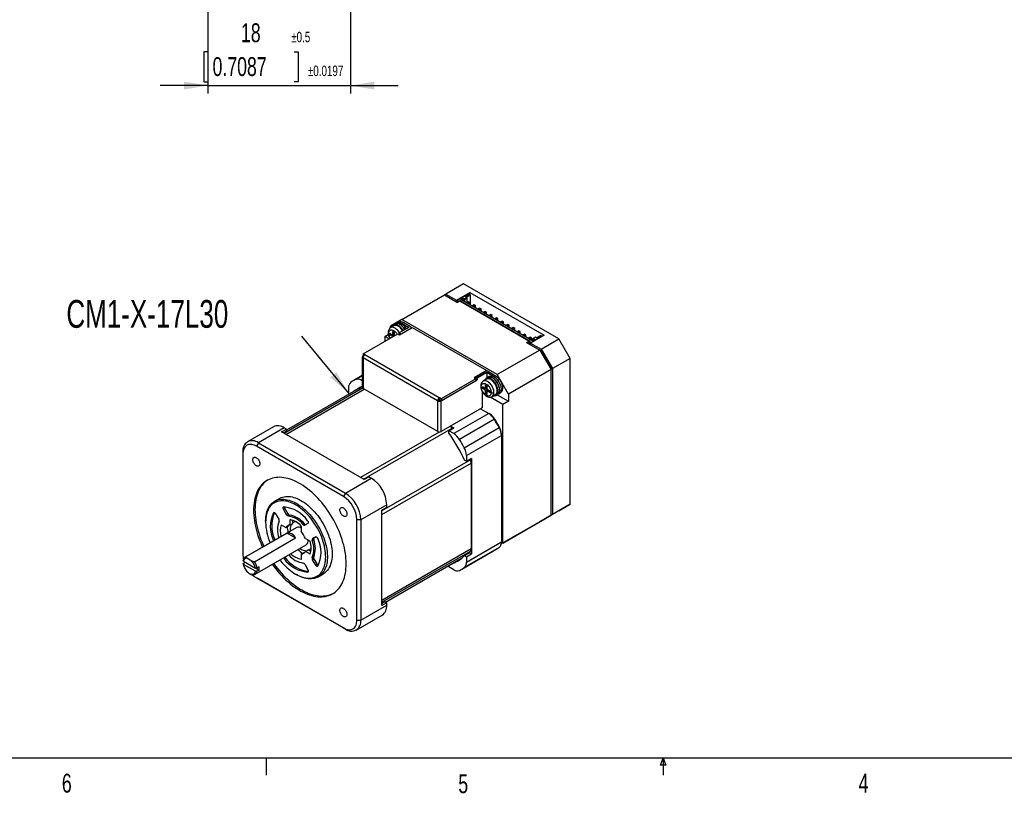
# Model space of a CAD drawing. Extents: x 11 to 421, y 5 to 275.
# Tile 2 of 5: x 135 to 259, y 6 to 103. Entities that reach past the tile are written whole.
import ezdxf
from ezdxf.enums import TextEntityAlignment as Align

# ---------------------------------------------------------------- set-up
doc = ezdxf.new("R2010")
doc.units = 0
doc.layers.get('0').update_dxf_attribs({"linetype": 'CONTINUOUS'})
doc.dimstyles.new('SLDDIMSTYLE3', dxfattribs={"dimtxt": 2.38125, "dimasz": 3, "dimexe": 0, "dimexo": 0.0625, "dimgap": 0.595313, "dimtad": 1, "dimrnd": 1e-09, "dimzin": 12, "dimsah": 1, "dimcen": 0.09, "dimazin": 3, "dimtol": 1, "dimtp": 0.5, "dimtm": 0.5, "dimtfac": 1, "dimtmove": 0, "dimatfit": 3})

# ---------------------------------------------------------------- blocks, each defined once
blk = doc.blocks.new('*D8')
at = {"color": 7, "linetype": 'CONTINUOUS'}
for p, q in [((158.55, 140.52), (158.55, 93.72)), ((176.55, 127.22), (176.55, 93.72)), ((158.56, 98.99), (158.08, 98.99)), ((158.08, 98.99), (158.08, 95.21)), ((169.44, 98.99), (169.93, 98.99)), ((169.93, 98.99), (169.93, 95.21)), ((158.55, 94.72), (152.55, 94.72)), ((158.08, 95.21), (158.56, 95.21)), ((158.55, 94.72), (176.55, 94.72)), ((169.93, 95.21), (169.44, 95.21)), ((176.55, 94.72), (182.55, 94.72))]:
    blk.add_line(p, q, dxfattribs=at)
for points in [[(158.55, 94.72), (155.55, 95.22), (155.55, 94.22)], [(176.55, 94.72), (179.55, 94.22), (179.55, 95.22)]]:
    blk.add_solid(points, dxfattribs=at)
at = {"color": 7, "linetype": 'CONTINUOUS', "width": 0.7}
for s, height, p in [('18', 2.381, (162.74, 99.47, 0.1)), ('±0.5', 1.323, (169.07, 99.78, 0.1)), ('0.7087', 2.381, (159.16, 95.21, 0.1)), ('±0.0197', 1.323, (171.17, 95.52, 0.1))]:
    blk.add_text(s, height=height, dxfattribs=at).set_placement(p, align=Align.BOTTOM_LEFT)
blk = doc.blocks.new('SW_NOTE_4')
at = {"color": 0, "linetype": 'CONTINUOUS'}
blk.add_line((-5.95, 7.19), (0, 0), dxfattribs=at)
blk.add_solid([(0, 0), (-1.53, 2.63), (-2.3, 1.99)], dxfattribs=at)
at = {"color": 0, "linetype": 'CONTINUOUS', "width": 0.7}
blk.add_text('CM1-X-17L30', height=3.5, dxfattribs=at).set_placement((-35.55, 7.19), align=Align.BOTTOM_LEFT)

msp = doc.modelspace()

# ---------------------------------------------------------------- linework, layer by layer
at = {"color": 7, "linetype": 'CONTINUOUS'}
for p, q in [((190.773, 69.72), (188.546, 68.434)), ((202.794, 62.78), (190.773, 69.72)), ((182.995, 65.23), (188.369, 68.332)), ((188.369, 68.332), (188.546, 68.434)), ((188.369, 68.332), (190.031, 67.373)), ((188.546, 68.434), (189.89, 67.658)), ((189.89, 67.658), (191.587, 68.638)), ((191.445, 68.475), (189.96, 67.618)), ((191.021, 68.087), (191.569, 68.403)), ((191.092, 68.046), (191.604, 68.342)), ((191.445, 68.475), (191.569, 68.403)), ((191.604, 68.342), (191.569, 68.403)), ((191.587, 68.638), (200.92, 63.25)), ((191.587, 68.373), (191.587, 68.638)), ((191.604, 68.342), (191.604, 67.056)), ((189.89, 67.454), (189.89, 67.658)), ((190.119, 67.526), (189.96, 67.618)), ((189.96, 67.618), (189.96, 67.414)), ((190.314, 67.536), (190.031, 67.373)), ((190.119, 67.526), (190.296, 67.628)), ((190.128, 67.428), (190.119, 67.526)), ((190.296, 67.628), (199.17, 62.505)), ((190.296, 67.628), (190.304, 67.531)), ((199.011, 62.515), (190.314, 67.536)), ((190.42, 67.74), (190.766, 67.94)), ((199.365, 62.576), (190.42, 67.74)), ((190.491, 67.699), (190.802, 67.879)), ((190.766, 67.94), (190.887, 67.871)), ((190.802, 67.879), (190.766, 67.94)), ((190.802, 67.879), (190.802, 67.52)), ((190.887, 67.846), (191.184, 68.018)), ((190.887, 67.765), (191.254, 67.977)), ((190.887, 67.871), (190.887, 67.846)), ((190.887, 67.846), (190.887, 67.765)), ((190.887, 67.765), (190.887, 67.471)), ((191.141, 68.018), (191.021, 68.087)), ((191.184, 68.018), (191.141, 68.018)), ((191.254, 67.977), (191.184, 68.018)), ((191.392, 67.485), (191.215, 67.383)), ((191.215, 67.383), (191.215, 67.281)), ((191.392, 67.281), (191.215, 67.383)), ((191.254, 67.405), (191.254, 67.977)), ((191.569, 67.383), (191.392, 67.485)), ((191.392, 67.281), (191.569, 67.383)), ((191.392, 67.179), (191.392, 67.281)), ((191.569, 67.077), (191.569, 67.383)), ((192.099, 67.077), (191.922, 66.975)), ((192.276, 66.975), (192.099, 67.077)), ((191.922, 66.975), (191.922, 66.873)), ((192.099, 66.873), (191.922, 66.975)), ((192.099, 66.873), (192.276, 66.975)), ((192.099, 66.771), (192.099, 66.873)), ((192.276, 66.669), (192.276, 66.975)), ((192.806, 66.669), (192.63, 66.566)), ((192.63, 66.566), (192.63, 66.464)), ((192.806, 66.464), (192.63, 66.566)), ((192.983, 66.566), (192.806, 66.669)), ((192.806, 66.464), (192.983, 66.566)), ((192.806, 66.362), (192.806, 66.464)), ((192.983, 66.26), (192.983, 66.566)), ((193.513, 66.26), (193.337, 66.158)), ((193.337, 66.158), (193.337, 66.056)), ((193.513, 66.056), (193.337, 66.158)), ((193.69, 66.158), (193.513, 66.26)), ((193.513, 66.056), (193.69, 66.158)), ((193.513, 65.954), (193.513, 66.056)), ((193.69, 65.852), (193.69, 66.158)), ((194.221, 65.852), (194.044, 65.75)), ((194.044, 65.75), (194.044, 65.648)), ((194.221, 65.648), (194.044, 65.75)), ((194.397, 65.75), (194.221, 65.852)), ((194.221, 65.648), (194.397, 65.75)), ((194.397, 65.444), (194.397, 65.75)), ((182.995, 65.23), (181.581, 64.413)), ((182.171, 64.658), (181.959, 64.535)), ((182.335, 64.781), (182.158, 64.679)), ((182.593, 64.906), (182.459, 64.829)), ((195.016, 58.29), (182.995, 65.23)), ((183.243, 64.842), (183.031, 64.719)), ((183.031, 64.719), (183.879, 64.229)), ((183.243, 64.842), (184.091, 64.352)), ((194.221, 65.546), (194.221, 65.648)), ((194.928, 65.444), (194.751, 65.342)), ((194.751, 65.342), (194.751, 65.24)), ((194.928, 65.24), (194.751, 65.342)), ((195.104, 65.342), (194.928, 65.444)), ((194.928, 65.24), (195.104, 65.342)), ((194.928, 65.138), (194.928, 65.24)), ((195.104, 65.036), (195.104, 65.342)), ((195.635, 65.036), (195.458, 64.934)), ((195.458, 64.934), (195.458, 64.832)), ((195.635, 64.832), (195.458, 64.934)), ((195.812, 64.934), (195.635, 65.036)), ((195.635, 64.832), (195.812, 64.934)), ((195.635, 64.73), (195.635, 64.832)), ((195.812, 64.628), (195.812, 64.934)), ((196.342, 64.627), (196.165, 64.525)), ((196.165, 64.525), (196.165, 64.423)), ((196.342, 64.423), (196.165, 64.525)), ((196.519, 64.525), (196.342, 64.627)), ((196.342, 64.423), (196.519, 64.525)), ((196.519, 64.219), (196.519, 64.525)), ((178.12, 60.909), (182.5, 63.438)), ((180.874, 63.107), (181.302, 63.353)), ((181.528, 63.484), (181.74, 63.362)), ((181.74, 63.158), (181.528, 63.28)), ((181.581, 64.201), (181.581, 64.413)), ((182.009, 64.448), (181.584, 64.204)), ((181.952, 63.28), (181.74, 63.158)), ((181.834, 63.349), (181.952, 63.28)), ((181.84, 63.352), (182.052, 63.474)), ((181.882, 63.444), (181.882, 63.689)), ((182.058, 63.478), (182.052, 63.474)), ((182.058, 63.59), (182.058, 63.342)), ((182.5, 63.438), (182.716, 63.313)), ((183.879, 64.229), (182.677, 63.536)), ((182.677, 63.536), (182.889, 63.413)), ((182.677, 63.536), (182.677, 63.336)), ((182.716, 63.313), (184.307, 64.232)), ((184.179, 64.158), (184.179, 64.229)), ((184.307, 64.232), (193.704, 58.807)), ((196.342, 64.321), (196.342, 64.423)), ((197.049, 64.219), (196.872, 64.117)), ((196.872, 64.117), (196.872, 64.015)), ((197.049, 64.015), (196.872, 64.117)), ((197.226, 64.117), (197.049, 64.219)), ((197.049, 64.015), (197.226, 64.117)), ((197.049, 63.913), (197.049, 64.015)), ((197.226, 63.811), (197.226, 64.117)), ((197.756, 63.811), (197.579, 63.709)), ((197.579, 63.709), (197.579, 63.607)), ((197.756, 63.607), (197.579, 63.709)), ((197.933, 63.709), (197.756, 63.811)), ((197.756, 63.607), (197.933, 63.709)), ((197.756, 63.505), (197.756, 63.607)), ((197.933, 63.403), (197.933, 63.709)), ((198.463, 63.403), (198.286, 63.301)), ((198.286, 63.301), (198.286, 63.199)), ((198.463, 63.199), (198.286, 63.301)), ((198.64, 63.301), (198.463, 63.403)), ((198.463, 63.199), (198.64, 63.301)), ((198.64, 62.995), (198.64, 63.301)), ((180.874, 63.107), (180.874, 62.499)), ((181.4, 62.803), (180.874, 63.107)), ((198.463, 63.097), (198.463, 63.199)), ((198.728, 62.352), (199.011, 62.515)), ((198.728, 62.352), (200.39, 61.393)), ((198.994, 62.403), (198.975, 62.209)), ((199.17, 62.995), (198.994, 62.893)), ((198.994, 62.893), (198.994, 62.791)), ((199.17, 62.791), (198.994, 62.893)), ((199.17, 62.505), (198.994, 62.403)), ((199.153, 62.311), (198.994, 62.403)), ((199.011, 62.515), (199.011, 62.413)), ((199.153, 62.311), (200.638, 63.168)), ((199.153, 62.107), (199.153, 62.311)), ((199.347, 62.893), (199.17, 62.995)), ((199.17, 62.791), (199.347, 62.893)), ((199.17, 62.689), (199.17, 62.791)), ((200.92, 63.25), (199.223, 62.27)), ((199.223, 62.27), (199.223, 62.066)), ((199.223, 62.27), (200.567, 61.495)), ((199.347, 62.587), (199.347, 62.893)), ((199.711, 62.776), (199.365, 62.576)), ((199.478, 62.805), (199.549, 62.846)), ((199.478, 62.642), (199.478, 62.805)), ((199.846, 63.017), (199.549, 62.846)), ((199.549, 62.846), (199.591, 62.846)), ((199.591, 62.846), (199.711, 62.776)), ((199.591, 62.707), (199.591, 62.846)), ((199.846, 62.993), (199.846, 63.017)), ((199.966, 62.923), (199.846, 62.993)), ((200.514, 63.24), (199.966, 62.923)), ((200.514, 63.24), (200.638, 63.168)), ((200.567, 61.495), (202.794, 62.78)), ((200.638, 63.168), (200.638, 63.087)), ((204.208, 60.331), (202.794, 62.78)), ((178.335, 60.784), (178.12, 60.909)), ((178.12, 60.909), (178.12, 60.664)), ((178.332, 60.782), (178.335, 60.784)), ((187.729, 55.357), (178.332, 60.782)), ((200.39, 61.393), (195.016, 58.29)), ((200.39, 61.393), (201.804, 58.943)), ((200.39, 61.392), (200.494, 61.333)), ((200.494, 61.333), (200.442, 61.303)), ((200.494, 61.333), (201.804, 59.063)), ((200.567, 61.495), (201.981, 59.045)), ((178.028, 60.535), (178.028, 56.657)), ((178.123, 60.662), (178.116, 60.658)), ((178.116, 60.413), (178.116, 56.534)), ((178.116, 60.413), (178.12, 60.411)), ((178.184, 60.627), (178.12, 60.664)), ((187.517, 54.99), (178.12, 60.415)), ((178.12, 60.411), (178.12, 60.415)), ((204.208, 60.331), (201.981, 59.045)), ((204.208, 41.959), (204.208, 60.331)), ((193.704, 58.807), (192.113, 57.888)), ((192.294, 57.984), (193.496, 58.678)), ((193.708, 58.555), (192.506, 57.862)), ((193.704, 58.807), (193.704, 58.729)), ((193.708, 58.555), (193.708, 57.847)), ((194.556, 58.066), (193.708, 58.555)), ((193.92, 58.678), (194.769, 58.188)), ((201.804, 58.943), (196.43, 55.841)), ((201.804, 59.063), (201.753, 59.033)), ((201.804, 59.063), (201.804, 58.943)), ((201.804, 40.571), (201.804, 58.943)), ((201.981, 59.045), (201.981, 40.673)), ((178.028, 58.177), (176.871, 57.509)), ((178.028, 57.503), (177.896, 57.58)), ((187.945, 54.984), (192.506, 57.617)), ((192.329, 57.764), (187.949, 55.235)), ((192.329, 57.519), (187.949, 54.99)), ((192.113, 57.888), (192.329, 57.764)), ((192.506, 57.862), (192.294, 57.984)), ((192.294, 57.784), (192.294, 57.984)), ((192.329, 57.764), (192.329, 57.519)), ((192.506, 57.617), (192.329, 57.719)), ((192.506, 57.862), (192.506, 57.617)), ((193.676, 57.713), (193.252, 57.468)), ((193.838, 57.922), (193.626, 57.8)), ((194.002, 58.046), (193.825, 57.944)), ((194.556, 58.066), (194.769, 58.188)), ((196.43, 55.841), (195.016, 58.29)), ((178.028, 56.792), (168.464, 51.27)), ((176.295, 56.656), (176.295, 55.952)), ((176.435, 55.872), (176.295, 55.952)), ((187.521, 51.105), (178.116, 56.534)), ((193.16, 56.116), (193.107, 56.085)), ((193.107, 56.085), (193.107, 54.085)), ((193.271, 55.95), (193.107, 56.045)), ((193.195, 56.749), (193.407, 56.627)), ((193.407, 56.422), (193.195, 56.545)), ((193.62, 56.545), (193.407, 56.422)), ((193.501, 56.613), (193.62, 56.545)), ((193.507, 56.617), (193.72, 56.739)), ((193.549, 56.708), (193.549, 56.953)), ((193.761, 56.3), (193.549, 56.177)), ((193.549, 55.932), (193.549, 56.177)), ((193.726, 56.743), (193.72, 56.739)), ((193.726, 56.854), (193.726, 56.606)), ((193.726, 56.075), (193.726, 55.83)), ((193.761, 56.3), (193.761, 56.163)), ((193.979, 56.289), (193.767, 56.167)), ((193.867, 56.361), (194.079, 56.239)), ((194.079, 56.035), (193.867, 56.157)), ((193.979, 56.289), (193.986, 56.293)), ((195.075, 55.779), (195.252, 55.881)), ((195.355, 55.964), (195.419, 56.001)), ((196.43, 55.841), (196.43, 54.942)), ((187.729, 55.108), (187.517, 54.986)), ((187.517, 54.986), (187.517, 54.99)), ((187.517, 54.986), (187.521, 54.984)), ((187.521, 51.105), (187.521, 54.984)), ((187.733, 55.359), (187.729, 55.357)), ((187.733, 55.114), (187.729, 55.112)), ((187.729, 55.112), (187.729, 55.108)), ((187.729, 55.108), (187.733, 55.106)), ((187.949, 55.235), (187.733, 55.359)), ((187.733, 55.114), (187.733, 55.359)), ((187.949, 54.99), (187.733, 55.114)), ((187.733, 55.106), (187.74, 55.11)), ((187.945, 51.105), (187.945, 54.984)), ((187.949, 55.235), (187.949, 54.99)), ((195.723, 54.534), (194.138, 55.449)), ((194.376, 55.52), (194.801, 55.764)), ((194.851, 55.678), (195.063, 55.8)), ((195.025, 55.754), (196.43, 54.942)), ((196.43, 54.942), (195.723, 54.534)), ((193.107, 54.085), (187.945, 51.105)), ((193.946, 53.396), (189.544, 50.855)), ((192.93, 53.983), (193.946, 53.396)), ((193.946, 53.396), (194.123, 53.294)), ((195.723, 37.06), (195.723, 54.534)), ((194.662, 52.662), (190.26, 50.121)), ((194.719, 52.682), (194.662, 52.662)), ((166.824, 51.721), (163.554, 49.833)), ((168.199, 51.585), (164.929, 49.697)), ((167.845, 51.074), (168.464, 51.432)), ((178.275, 45.053), (167.845, 51.074)), ((168.464, 51.149), (168.09, 50.933)), ((168.464, 51.432), (168.199, 51.585)), ((168.464, 51.432), (168.464, 51.149)), ((188.935, 51.207), (189.554, 51.564)), ((188.935, 50.925), (188.935, 51.207)), ((189.544, 50.855), (188.935, 51.207)), ((189.147, 51.799), (189.554, 51.564)), ((189.327, 51.547), (189.385, 51.467)), ((190.866, 49.071), (195.268, 51.612)), ((195.268, 51.612), (195.315, 51.651)), ((164.929, 49.697), (164.681, 49.268)), ((164.929, 49.697), (175.889, 43.37)), ((191.145, 48.083), (195.546, 50.624)), ((195.546, 50.828), (195.546, 50.624)), ((195.546, 50.624), (195.546, 37.173)), ((162.984, 48.574), (162.984, 48.288)), ((175.641, 42.941), (164.681, 49.268)), ((162.984, 48.288), (162.984, 35.632)), ((191.145, 47.38), (190.9, 47.521)), ((191.145, 48.083), (191.145, 47.38)), ((191.763, 47.737), (191.145, 47.38)), ((191.595, 47.64), (191.635, 47.549)), ((191.728, 47.15), (191.728, 36.321)), ((191.763, 47.737), (191.763, 35.693)), ((175.889, 43.37), (179.159, 45.258)), ((178.894, 45.411), (178.275, 45.053)), ((178.894, 45.411), (179.159, 45.258)), ((167.588, 42.682), (166.987, 42.335)), ((175.889, 43.37), (175.641, 42.941)), ((168.086, 41.316), (168.262, 41.419)), ((168.481, 40.631), (168.086, 41.316)), ((168.262, 41.419), (168.658, 40.733)), ((181.104, 41.889), (177.833, 40.002)), ((180.485, 41.226), (181.104, 41.583)), ((180.485, 29.182), (180.485, 41.226)), ((181.104, 41.583), (181.104, 41.889)), ((202.794, 41.142), (200.567, 39.856)), ((204.208, 41.959), (201.981, 40.673)), ((202.794, 41.142), (204.208, 41.959)), ((165.848, 39.817), (165.848, 39.694)), ((167.108, 40.752), (167.503, 40.066)), ((168.658, 40.733), (168.481, 40.631)), ((168.679, 40.475), (168.856, 40.577)), ((168.924, 39.333), (168.924, 40.01)), ((169.277, 39.537), (169.277, 39.923)), ((169.515, 39.753), (169.338, 39.651)), ((169.515, 39.753), (169.579, 39.785)), ((177.833, 40.002), (177.338, 40.002)), ((177.338, 27.345), (177.338, 40.002)), ((177.833, 40.002), (177.833, 27.345)), ((200.39, 39.754), (195.526, 36.946)), ((195.723, 37.06), (201.804, 40.571)), ((201.804, 40.571), (200.39, 39.754)), ((201.981, 40.673), (200.567, 39.856)), ((200.567, 39.856), (200.567, 39.856)), ((169.713, 39.001), (163.278, 35.287)), ((167.819, 39.373), (168.406, 39.034)), ((168.406, 39.034), (168.76, 39.238)), ((168.924, 39.333), (169.277, 39.537)), ((170.338, 39.194), (170.338, 38.517)), ((170.759, 39.479), (170.582, 39.377)), ((171.176, 39.532), (170.781, 39.304)), ((168.57, 38.327), (163.373, 35.327)), ((164.434, 34.714), (169.631, 37.715)), ((166.827, 37.393), (167.004, 37.495)), ((166.847, 37.347), (166.827, 37.393)), ((167.024, 37.449), (167.004, 37.495)), ((168.57, 38.327), (169.631, 37.715)), ((170.856, 37.62), (171.442, 37.281)), ((171.723, 37.402), (171.9, 37.504)), ((171.759, 37.61), (172.154, 37.838)), ((171.935, 37.712), (171.759, 37.61)), ((172.156, 37.839), (171.935, 37.712)), ((164.528, 33.121), (170.963, 36.836)), ((170.856, 35.987), (171.209, 36.191)), ((171.442, 35.648), (170.856, 35.987)), ((171.543, 35.998), (171.209, 36.191)), ((171.338, 36.187), (171.515, 36.289)), ((190.569, 33.779), (194.971, 36.32)), ((195.268, 36.507), (190.866, 33.966)), ((195.546, 37.173), (191.145, 34.632)), ((195.723, 37.06), (195.526, 36.946)), ((163.04, 34.784), (163.037, 34.908)), ((163.04, 34.784), (164.555, 33.91)), ((163.373, 35.327), (163.473, 35.146)), ((164.121, 34.772), (163.473, 35.146)), ((164.434, 34.714), (164.121, 34.772)), ((168.127, 35.14), (168.097, 35.182)), ((168.304, 35.243), (168.127, 35.14)), ((168.304, 35.243), (168.274, 35.284)), ((170.338, 35.688), (170.692, 35.892)), ((170.338, 35.688), (170.338, 35.01)), ((171.9, 35.306), (171.723, 35.204)), ((171.759, 34.954), (171.935, 35.057)), ((172.154, 34.269), (171.759, 34.954)), ((171.935, 35.057), (172.331, 34.371)), ((180.964, 29.62), (190.529, 35.141)), ((190.9, 35.477), (191.519, 35.834)), ((190.9, 35.477), (191.145, 35.336)), ((191.145, 35.336), (191.763, 35.693)), ((191.145, 35.336), (191.145, 34.632)), ((191.763, 35.693), (191.519, 35.834)), ((163.037, 34.5), (163.285, 34.643)), ((163.04, 34.376), (163.037, 34.5)), ((164.555, 33.501), (163.04, 34.376)), ((163.285, 34.643), (165.017, 33.643)), ((164.769, 33.908), (164.555, 33.91)), ((164.769, 33.5), (164.555, 33.501)), ((165.017, 34.051), (164.769, 33.908)), ((165.017, 33.643), (164.769, 33.5)), ((170.781, 34.39), (171.176, 33.704)), ((172.331, 34.371), (172.154, 34.269)), ((188.935, 34.06), (188.935, 34.221)), ((189.544, 33.708), (188.935, 34.06)), ((163.797, 33.245), (163.903, 33.183)), ((164.681, 32.692), (175.641, 26.365)), ((164.929, 32.549), (164.681, 32.692)), ((175.889, 26.222), (164.929, 32.549)), ((169.63, 33.142), (169.736, 33.081)), ((172.487, 32.808), (173.088, 33.155)), ((177.833, 27.345), (181.104, 29.233)), ((180.485, 29.464), (180.859, 29.68)), ((181.104, 29.539), (180.485, 29.182)), ((180.859, 29.68), (181.104, 29.539)), ((181.104, 29.233), (181.104, 29.539)), ((177.264, 26.086), (180.534, 27.974)), ((177.338, 27.345), (177.833, 27.345)), ((175.889, 26.222), (175.641, 26.365)), ((415.957, 9.959), (15.907, 9.959)), ((165.919, 9.959), (165.919, 7.805)), ((215.589, 9.081), (215.925, 9.959)), ((215.925, 9.959), (215.925, 7.805)), ((215.925, 9.959), (216.244, 9.081)), ((216.244, 9.081), (215.589, 9.081))]:
    msp.add_line(p, q, dxfattribs=at)
at = {"color": 8, "linetype": 'CONTINUOUS'}
for p, q in [((181.528, 63.28), (181.705, 63.382)), ((181.882, 63.689), (181.97, 63.74)), ((182.058, 63.546), (181.882, 63.444)), ((177.18, 57.672), (178.028, 58.162)), ((177.896, 57.58), (178.028, 57.656)), ((178.071, 56.568), (168.2, 50.87)), ((168.407, 50.75), (178.271, 56.445)), ((193.195, 56.545), (193.372, 56.647)), ((193.549, 56.953), (193.637, 57.004)), ((193.726, 56.81), (193.549, 56.708)), ((193.726, 56.035), (193.549, 55.932)), ((194.044, 56.259), (193.867, 56.157)), ((194.168, 56.086), (194.079, 56.035)), ((187.692, 51.056), (177.785, 45.337)), ((178.177, 45.11), (189.327, 51.547)), ((191.635, 47.549), (180.485, 41.112)), ((180.485, 40.66), (191.728, 47.15)), ((166.827, 40.866), (166.899, 40.908)), ((191.728, 36.321), (180.485, 29.83)), ((180.485, 29.592), (191.635, 36.029)), ((171.135, 33.404), (171.207, 33.446))]:
    msp.add_line(p, q, dxfattribs=at)
at = {"color": 7, "linetype": 'CONTINUOUS'}
for points in [[(183.183, 63.828), (183.174, 63.844), (183.093, 63.971), (183.004, 64.09), (182.909, 64.2), (182.808, 64.299), (182.704, 64.386), (182.598, 64.458), (182.491, 64.516), (182.386, 64.558), (182.283, 64.584), (182.185, 64.592), (182.093, 64.584), (182.007, 64.559), (181.931, 64.518), (181.864, 64.46), (181.808, 64.388), (181.766, 64.309)], [(183.133, 63.799), (183.106, 63.845), (183.026, 63.965), (182.939, 64.076), (182.846, 64.178), (182.748, 64.268), (182.647, 64.344), (182.545, 64.407), (182.444, 64.454), (182.345, 64.485), (182.249, 64.5), (182.159, 64.498), (182.075, 64.479), (182.009, 64.448)], [(183.408, 63.958), (183.369, 64.022), (183.285, 64.147), (183.194, 64.263), (183.097, 64.37), (182.995, 64.466), (182.89, 64.548), (182.783, 64.617), (182.677, 64.671), (182.572, 64.71), (182.47, 64.732), (182.372, 64.737), (182.281, 64.726), (182.197, 64.699), (182.122, 64.655), (182.056, 64.596), (182.046, 64.586)], [(183.396, 63.95), (183.386, 63.966), (183.305, 64.093), (183.216, 64.213), (183.121, 64.323), (183.02, 64.422), (182.916, 64.508), (182.81, 64.581), (182.703, 64.639), (182.598, 64.681), (182.495, 64.706), (182.397, 64.715), (182.305, 64.707), (182.22, 64.682), (182.171, 64.658)], [(181.528, 63.28), (181.494, 63.308), (181.465, 63.346), (181.446, 63.39), (181.44, 63.433), (181.446, 63.468), (181.465, 63.491), (181.494, 63.496), (181.528, 63.484)], [(181.882, 63.689), (181.888, 63.723), (181.907, 63.745), (181.935, 63.751), (181.969, 63.74), (182.002, 63.714), (182.031, 63.676), (182.051, 63.633), (182.058, 63.59)], [(193.018, 56.749), (193.043, 56.935), (193.068, 57.001), (193.101, 57.058), (193.142, 57.106), (193.184, 57.14), (193.23, 57.165), (193.286, 57.183), (193.346, 57.19), (193.414, 57.187), (193.485, 57.172), (193.637, 57.106), (193.789, 56.996), (193.928, 56.854), (193.989, 56.777), (194.044, 56.695), (194.091, 56.616), (194.132, 56.535), (194.173, 56.439), (194.206, 56.344), (194.231, 56.249), (194.245, 56.175), (194.253, 56.104), (194.256, 56.035)], [(194.558, 55.625), (194.576, 55.623), (194.671, 55.622), (194.76, 55.639), (194.841, 55.672), (194.913, 55.722), (194.975, 55.787), (195.025, 55.866), (195.064, 55.959), (195.09, 56.063), (195.103, 56.178), (195.103, 56.301), (195.09, 56.431), (195.064, 56.565), (195.025, 56.702), (194.975, 56.84), (194.913, 56.976), (194.841, 57.109), (194.76, 57.235), (194.671, 57.355), (194.576, 57.465), (194.475, 57.564), (194.371, 57.65), (194.265, 57.723), (194.158, 57.781), (194.053, 57.823), (193.95, 57.848), (193.852, 57.857), (193.76, 57.849), (193.675, 57.824), (193.598, 57.782), (193.531, 57.725), (193.475, 57.653), (193.433, 57.573)], [(194.801, 55.764), (194.844, 55.794), (194.905, 55.853), (194.955, 55.926), (194.993, 56.013), (195.019, 56.112), (195.032, 56.222), (195.032, 56.339), (195.019, 56.464), (194.993, 56.592), (194.955, 56.724), (194.905, 56.855), (194.844, 56.985), (194.773, 57.11), (194.693, 57.229), (194.606, 57.341), (194.513, 57.442), (194.415, 57.532), (194.315, 57.609), (194.213, 57.672), (194.111, 57.719), (194.012, 57.75), (193.916, 57.765), (193.826, 57.762), (193.742, 57.743), (193.676, 57.713)], [(195.334, 56.351), (195.328, 56.478), (195.309, 56.61), (195.277, 56.746), (195.233, 56.884), (195.178, 57.021), (195.112, 57.156), (195.036, 57.287), (194.952, 57.411), (194.861, 57.528), (194.764, 57.635), (194.662, 57.73), (194.557, 57.813), (194.45, 57.882), (194.344, 57.936), (194.239, 57.974), (194.137, 57.997), (194.04, 58.002), (193.948, 57.991), (193.864, 57.964), (193.789, 57.92), (193.723, 57.861), (193.714, 57.85)], [(195.063, 55.8), (195.125, 55.844), (195.187, 55.909), (195.237, 55.989), (195.276, 56.081), (195.302, 56.186), (195.315, 56.3), (195.315, 56.423), (195.302, 56.553), (195.276, 56.688), (195.237, 56.825), (195.187, 56.962), (195.125, 57.099), (195.053, 57.231), (194.972, 57.358), (194.884, 57.477), (194.788, 57.587), (194.688, 57.686), (194.583, 57.773), (194.477, 57.846), (194.371, 57.903), (194.265, 57.945), (194.163, 57.971), (194.064, 57.98), (193.972, 57.971), (193.887, 57.946), (193.838, 57.922)], [(194.769, 58.188), (194.879, 58.116), (194.989, 58.03), (195.095, 57.931), (195.196, 57.82), (195.291, 57.699), (195.378, 57.569), (195.457, 57.433), (195.525, 57.293), (195.583, 57.15), (195.628, 57.007), (195.661, 56.865), (195.681, 56.728), (195.688, 56.596), (195.681, 56.472), (195.661, 56.357), (195.628, 56.254), (195.583, 56.163), (195.525, 56.087), (195.457, 56.025), (195.419, 56.001)], [(195.043, 57.624), (195.138, 57.501), (195.226, 57.369), (195.303, 57.23), (195.37, 57.087), (195.425, 56.942), (195.467, 56.798), (195.495, 56.656), (195.509, 56.519), (195.509, 56.389), (195.495, 56.269), (195.467, 56.159), (195.425, 56.063), (195.37, 55.981), (195.303, 55.916), (195.252, 55.881)], [(177.53, 56.504), (177.59, 56.552), (177.763, 56.678)], [(192.945, 56.851), (192.951, 56.733), (192.964, 56.641), (192.978, 56.575), (192.994, 56.509), (193.038, 56.374), (193.094, 56.242), (193.162, 56.113), (193.24, 55.99), (193.328, 55.875), (193.425, 55.769), (193.53, 55.673), (193.646, 55.589), (193.729, 55.541), (193.819, 55.5), (193.908, 55.47), (193.979, 55.455), (194.038, 55.447), (194.108, 55.445), (194.233, 55.462), (194.377, 55.52)], [(194.256, 56.035), (194.231, 55.849), (194.206, 55.782), (194.173, 55.725), (194.132, 55.677), (194.091, 55.644), (194.044, 55.619), (193.988, 55.601), (193.928, 55.593), (193.86, 55.597), (193.789, 55.611), (193.637, 55.677), (193.485, 55.787), (193.346, 55.929), (193.286, 56.007), (193.23, 56.088), (193.184, 56.167), (193.142, 56.249), (193.101, 56.344), (193.068, 56.439), (193.043, 56.535), (193.029, 56.608), (193.021, 56.68), (193.018, 56.749)], [(193.195, 56.545), (193.161, 56.572), (193.133, 56.611), (193.114, 56.655), (193.107, 56.698), (193.114, 56.733), (193.133, 56.755), (193.161, 56.761), (193.195, 56.749)], [(193.549, 56.953), (193.555, 56.988), (193.574, 57.01), (193.602, 57.016), (193.636, 57.005), (193.669, 56.979), (193.698, 56.941), (193.718, 56.897), (193.726, 56.854)], [(193.726, 55.83), (193.719, 55.795), (193.7, 55.773), (193.671, 55.768), (193.637, 55.779), (193.603, 55.807), (193.575, 55.845), (193.556, 55.89), (193.549, 55.932)], [(194.079, 56.239), (194.113, 56.211), (194.142, 56.173), (194.161, 56.129), (194.168, 56.086), (194.161, 56.05), (194.142, 56.028), (194.113, 56.023), (194.079, 56.035)], [(164.681, 49.268), (164.533, 49.346), (164.386, 49.408), (164.242, 49.455), (164.101, 49.485), (163.964, 49.499), (163.833, 49.495), (163.708, 49.476), (163.59, 49.439), (163.481, 49.387), (163.381, 49.319), (163.291, 49.235), (163.211, 49.137), (163.143, 49.024), (163.086, 48.899), (163.042, 48.762), (163.01, 48.613), (162.991, 48.455), (162.984, 48.288)], [(165.123, 47.053), (165.116, 46.969), (165.096, 46.894), (165.064, 46.832), (165.02, 46.785), (164.965, 46.753), (164.902, 46.739), (164.832, 46.742), (164.758, 46.761), (164.681, 46.798), (164.604, 46.85), (164.53, 46.916), (164.46, 46.994), (164.397, 47.081), (164.343, 47.176), (164.298, 47.274), (164.266, 47.374), (164.246, 47.471), (164.239, 47.564), (164.246, 47.648), (164.266, 47.723), (164.298, 47.784), (164.343, 47.832), (164.397, 47.863), (164.46, 47.878), (164.53, 47.875), (164.604, 47.855), (164.681, 47.819), (164.758, 47.767), (164.832, 47.701), (164.902, 47.623), (164.965, 47.535), (165.02, 47.441), (165.064, 47.343), (165.096, 47.243), (165.116, 47.146), (165.123, 47.053)], [(175.995, 34.449), (175.988, 34.768), (175.969, 35.095), (175.937, 35.427), (175.893, 35.764), (175.835, 36.106), (175.766, 36.452), (175.683, 36.8), (175.589, 37.151), (175.483, 37.504), (175.365, 37.857), (175.236, 38.21), (175.096, 38.562), (174.944, 38.912), (174.782, 39.26), (174.61, 39.605), (174.429, 39.946), (174.238, 40.282), (174.038, 40.613), (173.829, 40.938), (173.612, 41.256), (173.388, 41.566), (173.157, 41.868), (172.919, 42.161), (172.675, 42.445), (172.425, 42.718), (172.171, 42.981), (171.912, 43.232), (171.649, 43.471), (171.383, 43.698), (171.114, 43.912), (170.844, 44.113), (170.571, 44.3), (170.298, 44.472), (170.024, 44.63), (169.751, 44.773), (169.479, 44.901), (169.208, 45.013), (168.939, 45.109), (168.673, 45.189), (168.411, 45.253), (168.152, 45.301), (167.897, 45.332), (167.648, 45.347), (167.404, 45.345), (167.166, 45.326), (166.934, 45.291), (166.71, 45.24), (166.494, 45.172), (166.285, 45.089), (166.085, 44.989), (165.894, 44.873), (165.712, 44.742), (165.54, 44.596), (165.378, 44.434), (165.227, 44.259), (165.087, 44.069), (164.957, 43.865), (164.839, 43.648), (164.733, 43.418), (164.639, 43.176), (164.557, 42.922), (164.487, 42.657), (164.43, 42.381), (164.385, 42.096), (164.353, 41.8), (164.334, 41.496), (164.328, 41.184), (164.334, 40.865), (164.353, 40.539), (164.385, 40.207), (164.43, 39.869), (164.487, 39.527), (164.557, 39.182), (164.639, 38.833), (164.733, 38.482), (164.839, 38.13), (164.957, 37.777), (165.087, 37.424), (165.227, 37.072), (165.378, 36.721), (165.459, 36.545)], [(166.126, 45.011), (166.071, 44.975), (165.889, 44.844), (165.717, 44.698), (165.555, 44.537), (165.404, 44.361), (165.263, 44.171), (165.134, 43.967), (165.016, 43.75), (164.91, 43.52), (164.816, 43.278), (164.734, 43.024), (164.664, 42.759), (164.607, 42.483), (164.562, 42.198), (164.53, 41.902), (164.511, 41.598), (164.504, 41.286), (164.511, 40.967), (164.53, 40.641), (164.562, 40.309), (164.607, 39.971), (164.664, 39.629), (164.734, 39.284), (164.816, 38.935), (164.91, 38.584), (165.016, 38.232), (165.134, 37.879), (165.263, 37.526), (165.404, 37.174), (165.555, 36.823), (165.635, 36.647)], [(165.848, 39.817), (165.854, 40.072), (165.874, 40.319), (165.906, 40.556), (165.951, 40.784), (166.008, 41.001), (166.078, 41.206), (166.16, 41.4), (166.254, 41.581), (166.36, 41.748), (166.476, 41.902), (166.604, 42.041), (166.742, 42.165), (166.89, 42.275), (167.047, 42.368), (167.213, 42.446), (167.388, 42.507), (167.57, 42.552), (167.76, 42.58), (167.956, 42.592), (168.159, 42.587), (168.366, 42.566), (168.578, 42.528), (168.794, 42.473), (169.013, 42.402), (169.234, 42.315), (169.457, 42.213), (169.681, 42.095), (169.905, 41.961), (170.129, 41.814), (170.351, 41.652), (170.571, 41.477), (170.789, 41.288), (171.003, 41.088), (171.212, 40.875), (171.417, 40.652), (171.616, 40.418), (171.809, 40.175), (171.996, 39.924), (172.174, 39.664), (172.345, 39.398), (172.507, 39.125), (172.659, 38.848), (172.802, 38.566), (172.935, 38.281), (173.057, 37.993), (173.168, 37.704), (173.268, 37.415), (173.356, 37.126), (173.432, 36.839), (173.496, 36.554), (173.547, 36.272), (173.586, 35.995), (173.612, 35.723), (173.624, 35.457), (173.624, 35.198), (173.612, 34.947), (173.586, 34.705), (173.547, 34.472), (173.496, 34.25), (173.432, 34.038), (173.356, 33.839), (173.268, 33.651), (173.168, 33.477), (173.057, 33.317), (172.935, 33.17), (172.802, 33.038), (172.659, 32.921), (172.507, 32.82), (172.345, 32.735), (172.174, 32.665), (171.996, 32.612), (171.809, 32.575), (171.616, 32.555), (171.417, 32.551), (171.212, 32.565), (171.003, 32.595), (170.789, 32.641), (170.571, 32.704), (170.351, 32.783), (170.129, 32.877), (169.905, 32.988), (169.736, 33.081)], [(167.655, 34.926), (167.739, 34.819), (167.933, 34.587), (168.133, 34.364), (168.337, 34.152), (168.546, 33.952), (168.758, 33.763), (168.974, 33.588), (169.192, 33.425), (169.411, 33.276), (169.631, 33.142), (169.851, 33.022), (170.07, 32.918), (170.288, 32.829), (170.503, 32.756), (170.716, 32.699), (170.925, 32.658), (171.129, 32.634), (171.329, 32.626), (171.522, 32.635), (171.71, 32.661), (171.89, 32.702), (172.063, 32.76), (172.227, 32.834), (172.383, 32.924), (172.529, 33.029), (172.665, 33.15), (172.792, 33.285), (172.907, 33.435), (173.012, 33.598), (173.105, 33.775), (173.186, 33.964), (173.255, 34.165), (173.312, 34.378), (173.356, 34.601), (173.388, 34.834), (173.408, 35.076), (173.414, 35.327), (173.408, 35.584), (173.388, 35.848), (173.356, 36.118), (173.312, 36.393), (173.255, 36.671), (173.186, 36.952), (173.105, 37.235), (173.012, 37.519), (172.907, 37.803), (172.792, 38.086), (172.665, 38.367), (172.529, 38.646), (172.383, 38.92), (172.227, 39.189), (172.063, 39.453), (171.89, 39.71), (171.71, 39.96), (171.522, 40.202), (171.329, 40.434), (171.129, 40.657), (170.925, 40.869), (170.716, 41.069), (170.503, 41.258), (170.288, 41.433), (170.07, 41.596), (169.851, 41.745), (169.631, 41.879), (169.411, 41.999), (169.192, 42.103), (168.974, 42.192), (168.758, 42.265), (168.546, 42.322), (168.337, 42.362), (168.133, 42.387), (167.933, 42.394), (167.739, 42.386), (167.552, 42.36), (167.372, 42.319), (167.199, 42.261), (167.035, 42.187), (166.879, 42.097), (166.733, 41.991), (166.596, 41.871), (166.47, 41.736), (166.355, 41.586), (166.25, 41.423), (166.157, 41.246), (166.076, 41.057), (166.007, 40.855), (165.95, 40.643), (165.905, 40.42), (165.873, 40.187), (165.854, 39.945), (165.848, 39.694), (165.848, 39.694)], [(167.588, 42.682), (167.648, 42.715), (167.814, 42.793), (167.989, 42.854), (168.172, 42.899), (168.361, 42.927), (168.557, 42.939), (168.76, 42.934), (168.967, 42.913), (169.179, 42.875), (169.395, 42.82), (169.614, 42.749), (169.835, 42.662), (170.058, 42.56), (170.282, 42.442), (170.506, 42.308), (170.73, 42.161), (170.952, 41.999), (171.172, 41.824), (171.39, 41.635), (171.604, 41.435), (171.813, 41.222), (172.018, 40.999), (172.217, 40.765), (172.411, 40.522), (172.597, 40.271), (172.775, 40.011), (172.946, 39.745), (173.108, 39.472), (173.26, 39.195), (173.403, 38.913), (173.536, 38.628), (173.658, 38.34), (173.77, 38.051), (173.869, 37.762), (173.957, 37.473), (174.033, 37.186), (174.097, 36.901), (174.148, 36.619), (174.187, 36.342), (174.213, 36.07), (174.225, 35.804), (174.225, 35.545), (174.213, 35.294), (174.187, 35.052), (174.148, 34.819), (174.097, 34.597), (174.033, 34.385), (173.957, 34.186), (173.869, 33.998), (173.77, 33.824), (173.658, 33.664), (173.536, 33.517), (173.403, 33.385), (173.26, 33.268), (173.108, 33.167), (173.088, 33.155)], [(168.086, 41.316), (168.06, 41.368), (168.043, 41.421), (168.034, 41.473), (168.036, 41.519), (168.046, 41.559), (168.066, 41.59), (168.093, 41.609), (168.127, 41.617)], [(176.083, 40.726), (176.077, 40.641), (176.057, 40.567), (176.024, 40.505), (175.98, 40.458), (175.925, 40.426), (175.862, 40.412), (175.792, 40.414), (175.718, 40.434), (175.641, 40.471), (175.565, 40.523), (175.49, 40.589), (175.42, 40.667), (175.357, 40.754), (175.303, 40.849), (175.259, 40.947), (175.226, 41.046), (175.206, 41.144), (175.199, 41.236), (175.206, 41.321), (175.226, 41.396), (175.259, 41.457), (175.303, 41.505), (175.357, 41.536), (175.42, 41.551), (175.49, 41.548), (175.565, 41.528), (175.641, 41.492), (175.718, 41.439), (175.792, 41.374), (175.862, 41.296), (175.925, 41.208), (175.98, 41.114), (176.024, 41.015), (176.057, 40.916), (176.077, 40.819), (176.083, 40.726)], [(166.827, 40.866), (166.85, 40.891), (166.881, 40.905), (166.917, 40.907), (166.957, 40.896), (166.998, 40.874), (167.038, 40.841), (167.075, 40.8), (167.108, 40.752)], [(171.135, 39.88), (171.169, 39.834), (171.196, 39.783), (171.215, 39.73), (171.226, 39.678), (171.227, 39.629), (171.219, 39.588), (171.202, 39.555), (171.176, 39.532)], [(168.76, 39.238), (168.809, 39.301), (168.824, 39.317)], [(168.924, 38.735), (168.93, 38.576), (168.932, 38.551)], [(172.154, 37.838), (172.187, 37.849), (172.224, 37.848), (172.264, 37.834), (172.305, 37.809), (172.345, 37.774), (172.381, 37.73), (172.412, 37.681), (172.435, 37.628)], [(171.575, 36.328), (171.538, 36.303), (171.515, 36.289)], [(191.635, 36.029), (191.423, 35.808), (191.344, 35.733)], [(170.792, 35.908), (170.77, 35.903), (170.692, 35.892)], [(190.296, 34.967), (190.101, 34.881), (190.029, 34.852)], [(163.04, 34.376), (163.07, 34.243), (163.114, 34.109), (163.17, 33.975), (163.237, 33.844), (163.314, 33.718), (163.4, 33.6), (163.493, 33.492), (163.591, 33.396), (163.693, 33.313), (163.797, 33.245), (163.901, 33.193), (164.003, 33.158), (164.102, 33.14), (164.195, 33.141), (164.281, 33.16), (164.358, 33.197), (164.425, 33.25), (164.481, 33.319), (164.524, 33.404), (164.555, 33.501)], [(163.138, 34.728), (163.143, 34.712), (163.187, 34.586)], [(166.708, 34.38), (166.71, 34.378), (166.934, 34.067), (167.166, 33.765), (167.404, 33.472), (167.648, 33.189), (167.897, 32.915), (168.152, 32.652), (168.411, 32.401), (168.673, 32.162), (168.939, 31.935), (169.208, 31.721), (169.479, 31.52), (169.751, 31.333), (170.024, 31.161), (170.298, 31.003), (170.571, 30.86), (170.844, 30.733), (171.114, 30.62), (171.383, 30.524), (171.649, 30.444), (171.912, 30.38), (172.171, 30.332), (172.425, 30.301), (172.675, 30.286), (172.919, 30.288), (173.157, 30.307), (173.388, 30.342), (173.612, 30.393), (173.829, 30.461), (174.038, 30.545), (174.238, 30.644), (174.429, 30.76), (174.61, 30.891), (174.782, 31.038), (174.944, 31.199), (175.096, 31.375), (175.236, 31.565), (175.365, 31.768), (175.483, 31.985), (175.589, 32.215), (175.683, 32.457), (175.766, 32.711), (175.835, 32.976), (175.893, 33.252), (175.937, 33.538), (175.969, 33.833), (175.988, 34.137), (175.995, 34.449)], [(166.885, 34.482), (166.887, 34.48), (167.111, 34.169), (167.343, 33.867), (167.581, 33.574), (167.825, 33.291), (168.074, 33.017), (168.329, 32.755), (168.587, 32.503), (168.85, 32.264), (169.116, 32.037), (169.385, 31.823), (169.656, 31.622), (169.928, 31.436), (170.201, 31.263), (170.475, 31.105), (170.748, 30.962), (171.02, 30.835), (171.291, 30.723), (171.56, 30.626), (171.826, 30.546), (172.089, 30.482), (172.348, 30.434), (172.602, 30.403), (172.852, 30.389), (173.096, 30.39), (173.333, 30.409), (173.565, 30.444), (173.789, 30.495), (174.006, 30.563), (174.214, 30.647), (174.373, 30.724)], [(171.176, 33.704), (171.202, 33.653), (171.219, 33.599), (171.227, 33.548), (171.226, 33.501), (171.215, 33.462), (171.196, 33.431), (171.169, 33.412), (171.135, 33.404)], [(172.435, 34.155), (172.412, 34.13), (172.381, 34.116), (172.345, 34.114), (172.305, 34.125), (172.264, 34.147), (172.224, 34.18), (172.187, 34.221), (172.154, 34.269)], [(176.083, 28.07), (176.077, 27.985), (176.057, 27.911), (176.024, 27.849), (175.98, 27.801), (175.925, 27.77), (175.862, 27.755), (175.792, 27.758), (175.718, 27.778), (175.641, 27.814), (175.565, 27.867), (175.49, 27.933), (175.42, 28.01), (175.357, 28.098), (175.303, 28.192), (175.259, 28.291), (175.226, 28.39), (175.206, 28.487), (175.199, 28.58), (175.206, 28.665), (175.226, 28.739), (175.259, 28.801), (175.303, 28.848), (175.357, 28.88), (175.42, 28.894), (175.49, 28.892), (175.565, 28.872), (175.641, 28.835), (175.718, 28.783), (175.792, 28.717), (175.862, 28.639), (175.925, 28.552), (175.98, 28.457), (176.024, 28.359), (176.057, 28.26), (176.077, 28.162), (176.083, 28.07)], [(175.641, 26.365), (175.789, 26.287), (175.936, 26.225), (176.081, 26.178), (176.222, 26.148), (176.359, 26.135), (176.49, 26.138), (176.615, 26.158), (176.732, 26.194), (176.841, 26.246), (176.941, 26.315), (177.031, 26.398), (177.111, 26.497), (177.179, 26.609), (177.236, 26.734), (177.281, 26.871), (177.313, 27.02), (177.332, 27.178), (177.338, 27.345)]]:
    msp.add_lwpolyline(points, dxfattribs=at)
at = {"color": 8, "linetype": 'CONTINUOUS'}
for points in [[(181.351, 63.484), (181.376, 63.67), (181.401, 63.737), (181.434, 63.794), (181.475, 63.842), (181.517, 63.875), (181.563, 63.9), (181.619, 63.918), (181.679, 63.926), (181.747, 63.922), (181.818, 63.908), (181.97, 63.842), (182.122, 63.732), (182.261, 63.59), (182.321, 63.512), (182.377, 63.431), (182.405, 63.383)], [(182.709, 63.554), (182.631, 63.678), (182.544, 63.795), (182.451, 63.902), (182.353, 63.998), (182.251, 64.08), (182.147, 64.148), (182.043, 64.2), (181.941, 64.235), (181.842, 64.254), (181.749, 64.254), (181.662, 64.238), (181.584, 64.203), (181.584, 64.203)], [(194.609, 56.035), (194.603, 56.158), (194.582, 56.288), (194.549, 56.421), (194.503, 56.555), (194.445, 56.689), (194.376, 56.819), (194.298, 56.943), (194.212, 57.06), (194.118, 57.167), (194.02, 57.262), (193.918, 57.345), (193.814, 57.412), (193.71, 57.465), (193.608, 57.5), (193.51, 57.518), (193.416, 57.519), (193.33, 57.502), (193.251, 57.468), (193.251, 57.468)]]:
    msp.add_lwpolyline(points, dxfattribs=at)
at = {"color": 7, "linetype": 'CONTINUOUS'}
for centre, radius, start, end in [((182.555, 64.395), 0.444, 91.35213, 119.68296), ((182.611, 64.066), 0.776, 57.30302, 94.95314), ((182.321, 63.457), 1.401, 25.49648, 80.80096), ((182.861, 64.298), 0.665, 54.9315, 113.75804), ((181.965, 63.63), 0.688, 123.57943, 183.65093), ((182.785, 63.629), 1.507, 181.60404, 210.88141), ((181.795, 63.43), 0.0873, 230.79671, 9.21404), ((181.8, 63.036), 0.287, 29.51252, 58.06952), ((182.346, 63.351), 0.288, 181.9326, 210.49435), ((184.045, 64.229), 0.131, 290.78342, 69.21658), ((181.588, 62.914), 0.287, 29.51252, 58.06952), ((178.58, 60.394), 0.461, 122.60548, 177.39452), ((178.163, 60.535), 0.131, 110.78342, 249.21658), ((193.708, 58.269), 0.461, 62.60967, 117.39033), ((177.07, 56.723), 0.778, 129.68135, 184.99343), ((179.157, 53.549), 4.572, 115.61481, 124.39595), ((177.45, 56.943), 0.778, 55.0087, 110.33011), ((193.632, 56.895), 0.688, 123.57943, 183.65093), ((194.245, 57.15), 0.928, 30.73222, 105.1612), ((193.666, 56.596), 1.719, 36.76095, 58.78399), ((179.55, 52.868), 4.209, 111.19253, 128.8286), ((178.178, 56.672), 0.151, 185.6948, 245.62534), ((193.463, 56.694), 0.0873, 230.79671, 9.21404), ((193.242, 56.163), 0.307, 2.60548, 57.39452), ((193.454, 56.286), 0.307, 2.60548, 57.39452), ((193.812, 56.089), 0.0873, 50.79671, 189.21404), ((194.033, 56.62), 0.307, 182.60548, 237.39452), ((194.433, 56.375), 0.384, 242.56909, 297.43091), ((194.78, 56.266), 0.561, 286.40533, 8.69082), ((187.978, 54.969), 0.461, 122.60548, 177.39452), ((187.733, 55.393), 0.461, 242.60967, 297.39033), ((192.821, 51.584), 2.133, 30.34995, 58.18348), ((193.186, 51.784), 1.777, 30.34995, 58.18348), ((174.431, 40.281), 23.719, 28.53536, 31.46464), ((174.857, 40.528), 23.286, 28.53536, 31.46464), ((167.394, 50.469), 1.375, 54.19163, 114.49791), ((187.733, 51.514), 0.461, 242.60967, 297.39033), ((171.261, 38.452), 21.632, 24.78727, 35.21273), ((188.462, 50.929), 1.063, 35.5583, 52.73363), ((188.42, 49.043), 2.133, 30.34995, 58.18348), ((193.414, 50.557), 2.133, 1.81843, 29.64945), ((193.77, 50.772), 1.778, 1.81843, 29.64945), ((164.172, 48.761), 1.203, 51.04993, 188.96082), ((170.029, 37.74), 23.719, 28.53536, 31.46464), ((189.013, 48.016), 2.133, 1.81843, 29.64945), ((190.718, 47.126), 1.01, 1.35794, 24.75184), ((176.89, 41.702), 4.217, 2.54391, 57.45609), ((173.668, 39.842), 3.674, 2.48902, 57.51098), ((173.62, 39.814), 4.217, 2.54391, 57.45609), ((167.728, 37.452), 4.184, 35.47965, 84.52572), ((168.549, 41.597), 0.337, 176.31594, 211.9099), ((172.927, 39.848), 7.081, 181.24274, 202.90987), ((170.498, 39.129), 4.061, 154.6844, 205.3156), ((170.741, 39.244), 4.127, 156.40773, 205.07369), ((170.339, 38.727), 3.005, 158.73617, 199.44228), ((167.27, 39.906), 0.283, 341.74295, 34.63166), ((168.737, 40.753), 0.283, 205.36643, 258.26193), ((168.914, 40.855), 0.283, 205.36643, 258.26193), ((168.266, 37.561), 2.943, 38.08267, 81.92271), ((168.384, 37.562), 3.052, 38.90086, 81.10452), ((168.415, 37.495), 2.566, 41.45003, 78.55534), ((169.688, 39.04), 0.703, 92.85044, 125.75825), ((170.151, 38.569), 2.466, 160.9727, 196.07053), ((168.978, 38.642), 0.693, 94.45211, 145.55864), ((171.79, 39.173), 3.22, 180.77921, 193.95354), ((170.137, 38.789), 1.214, 147.44322, 182.5483), ((169.971, 38.416), 0.639, 54.9315, 113.75804), ((167.671, 36.379), 3.418, 21.2895, 38.7105), ((170.73, 39.471), 0.175, 212.66406, 286.92329), ((170.906, 39.573), 0.175, 212.66406, 286.92329), ((168.629, 37.204), 1.124, 26.99496, 93.01042), ((170.62, 37.336), 0.606, 304.45505, 6.85713), ((169.045, 36.465), 2.533, 341.1932, 18.8068), ((171.878, 37.482), 0.175, 133.08736, 207.3341), ((168.875, 36.303), 3.052, 338.90147, 21.09853), ((172.055, 37.584), 0.175, 133.08736, 207.3341), ((169.168, 36.405), 2.944, 338.08353, 21.91647), ((168.764, 35.892), 4.061, 334.6844, 25.3156), ((172.143, 38.54), 3.209, 226.01975, 239.2386), ((171.009, 37.42), 1.324, 231.3687, 271.55585), ((170.284, 36.379), 0.693, 274.45211, 325.55864), ((170.985, 36.795), 0.703, 294.25169, 327.15058), ((191.296, 36.297), 0.433, 321.68686, 3.17222), ((192.684, 40.281), 4.574, 299.99849, 304.39548), ((194.772, 37.106), 0.778, 309.68135, 4.99343), ((165.788, 35.657), 2.804, 180.5099, 193.51381), ((163.537, 34.851), 0.503, 109.05501, 173.49112), ((163.454, 34.729), 0.418, 87.40145, 172.36648), ((162.778, 33.557), 1.812, 11.22496, 42.12993), ((171.534, 37.569), 4.184, 215.47965, 264.52572), ((171.757, 37.722), 4.251, 215.68613, 262.83699), ((170.982, 37.414), 2.896, 219.75382, 262.06519), ((170.824, 37.462), 2.499, 224.16512, 258.78921), ((171.992, 35.115), 0.283, 161.74295, 214.63166), ((172.168, 35.217), 0.283, 161.74295, 214.63166), ((187.875, 38.448), 4.24, 291.22137, 315.51941), ((164.246, 33.59), 0.531, 229.89723, 350.249), ((162.79, 33.557), 2.01, 10.06104, 35.15196), ((163.862, 33.847), 1.173, 349.97556, 10.02444), ((170.525, 34.268), 0.283, 25.36643, 78.26193), ((172.629, 34.53), 0.337, 208.0901, 243.67567), ((189.99, 34.345), 0.778, 235.0087, 290.33011), ((188.283, 37.739), 4.572, 295.61481, 304.39595), ((190.37, 34.565), 0.778, 309.68135, 4.99343), ((166.105, 35.109), 2.805, 226.43233, 239.49077), ((179.735, 29.094), 1.375, 305.50031, 5.81187), ((176.645, 27.158), 1.203, 231.04993, 8.96082)]:
    msp.add_arc(centre, radius, start, end, dxfattribs=at)
at = {"color": 8, "linetype": 'CONTINUOUS'}
for centre, radius, start, end in [((181.398, 63.595), 0.121, 184.28198, 247.03817), ((182.602, 63.526), 1.252, 181.89132, 211.15607), ((193.066, 56.86), 0.121, 184.28198, 247.03817), ((194.044, 55.98), 0.569, 305.84152, 5.47066)]:
    msp.add_arc(centre, radius, start, end, dxfattribs=at)

# ---------------------------------------------------------------- block references
at = {"color": 7, "linetype": 'CONTINUOUS'}
msp.add_blockref('SW_NOTE_4', (176.295, 55.952), dxfattribs=at)

# ---------------------------------------------------------------- texts
at = {"color": 7, "linetype": 'CONTINUOUS', "width": 0.7}
for s, p in [('6', (140.178, 4.897)), ('5', (190.122, 4.819)), ('4', (240.541, 4.899))]:
    msp.add_text(s, height=2.381, dxfattribs=at).set_placement(p, align=Align.BOTTOM_LEFT)

# ---------------------------------------------------------------- dimensions: what is measured, and where the dimension line sits
at = {"color": 7, "linetype": 'CONTINUOUS'}
dim = msp.add_linear_dim(base=(176.549, 94.722), p1=(158.549, 141.523), p2=(176.549, 128.223), dimstyle='SLDDIMSTYLE3', dxfattribs=at)
dim.commit()
dim.dimension.update_dxf_attribs({"geometry": '*D8', "text_midpoint": (167.612, 94.722), "dimtype": 160})

doc.saveas('drawing.dxf')
